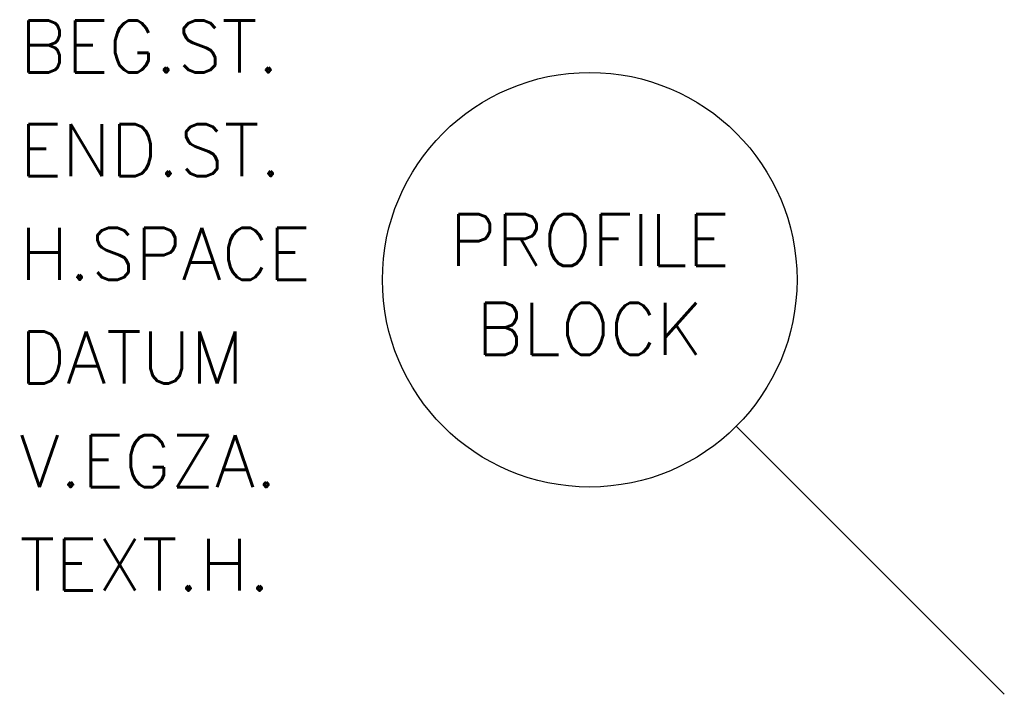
# Model space of a CAD drawing. Extents: x -4.75 to 0, y 0 to 3.25.
import ezdxf
from ezdxf.enums import TextEntityAlignment as Align

# ---------------------------------------------------------------- set-up
doc = ezdxf.new("R2010")
doc.units = 0
doc.header["$MEASUREMENT"] = 0
doc.layers.get('0').update_dxf_attribs({"linetype": 'CONTINUOUS'})
doc.styles.add('S', font='simplex.shx')

msp = doc.modelspace()

# ---------------------------------------------------------------- linework, layer by layer
msp.add_line((-1.2929, 1.2929), (0, 0))
msp.add_circle((-2, 2), 1)

# ---------------------------------------------------------------- texts
at = {"style": 'S'}
for s, p in [('PROFILE', (-2, 2.1915)), ('BLOCK', (-2, 1.7629))]:
    msp.add_text(s, height=0.25, dxfattribs=at).set_placement(p, align=Align.MIDDLE)
at = {"style": 'S', "flags": 1}
for tag, p, s in [('BEG.ST.', (-4.75, 3), '000.00'), ('END.ST.', (-4.75, 2.5), '000.00'), ('H.SPACE', (-4.75, 2), '0.00'), ('DATUM', (-4.75, 1.5), '0.00'), ('V.EGZA.', (-4.75, 1), '1'), ('TEXT.H.', (-4.75, 0.5), '1')]:
    msp.add_attdef(tag, p, s, height=0.25, dxfattribs=at)

doc.saveas('drawing.dxf')
